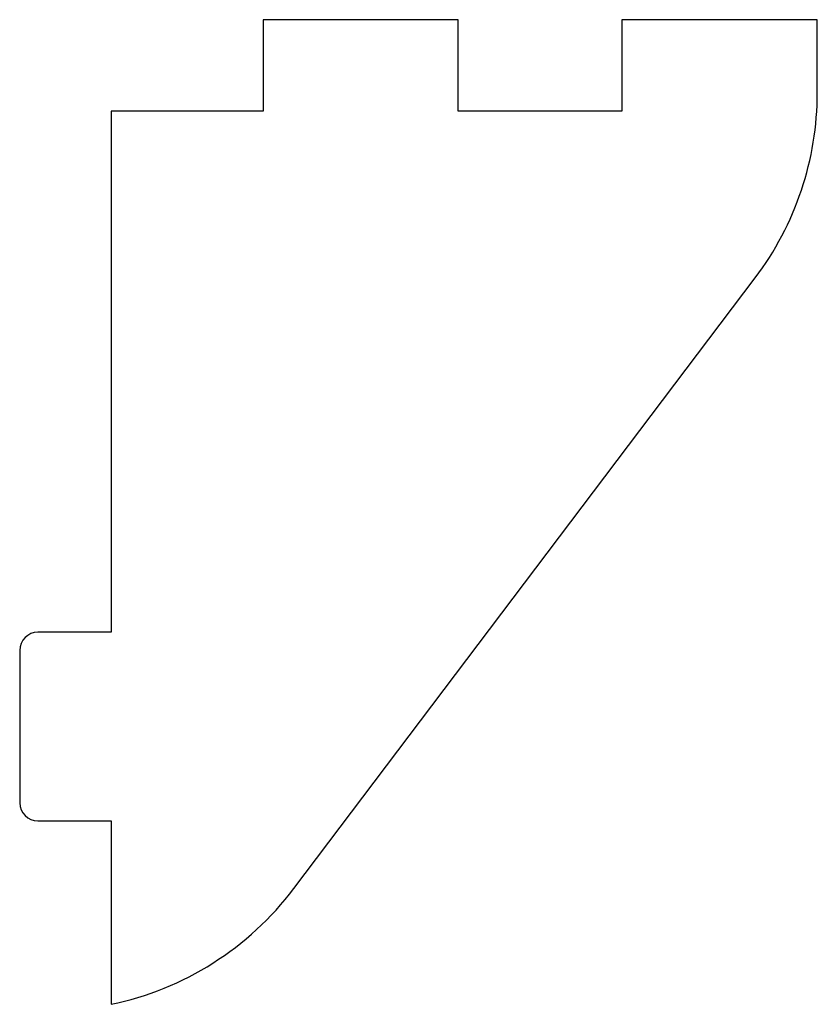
# Model space of a CAD drawing. Header units: millimetres. Extents: x -13.1 to 13.1, y -16.2 to 16.2.
import ezdxf

# ---------------------------------------------------------------- set-up
doc = ezdxf.new("R2010")
doc.units = ezdxf.units.MM
doc.layers.get('0').update_dxf_attribs({"linetype": 'CONTINUOUS'})

msp = doc.modelspace()

# ---------------------------------------------------------------- linework, layer by layer
for p, q in [((1.3, 16.161), (-5.1, 16.161)), ((-5.1, 16.161), (-5.1, 13.161)), ((1.3, 13.161), (1.3, 16.161)), ((13.1, 16.161), (6.676, 16.161)), ((6.676, 16.161), (6.676, 13.161)), ((13.1, 13.766), (13.1, 16.161)), ((-5.1, 13.161), (-10.1, 13.161)), ((-10.1, 13.161), (-10.1, -3.961)), ((6.676, 13.161), (1.3, 13.161)), ((-4.097, -12.384), (11.059, 7.678)), ((-10.1, -3.961), (-12.5, -3.961)), ((-13.1, -4.561), (-13.1, -9.561)), ((-12.5, -10.161), (-10.1, -10.161)), ((-10.1, -10.161), (-10.1, -16.184))]:
    msp.add_line(p, q)
for centre, radius, start, end in [((3, 13.766), 10.1, -37.0698, 0), ((-12.5, -4.561), 0.6, 90, 180), ((-12.5, -9.561), 0.6, 180, 270), ((-12.156, -6.296), 10.1, 281.7447, 322.9302)]:
    msp.add_arc(centre, radius, start, end)

doc.saveas('drawing.dxf')
